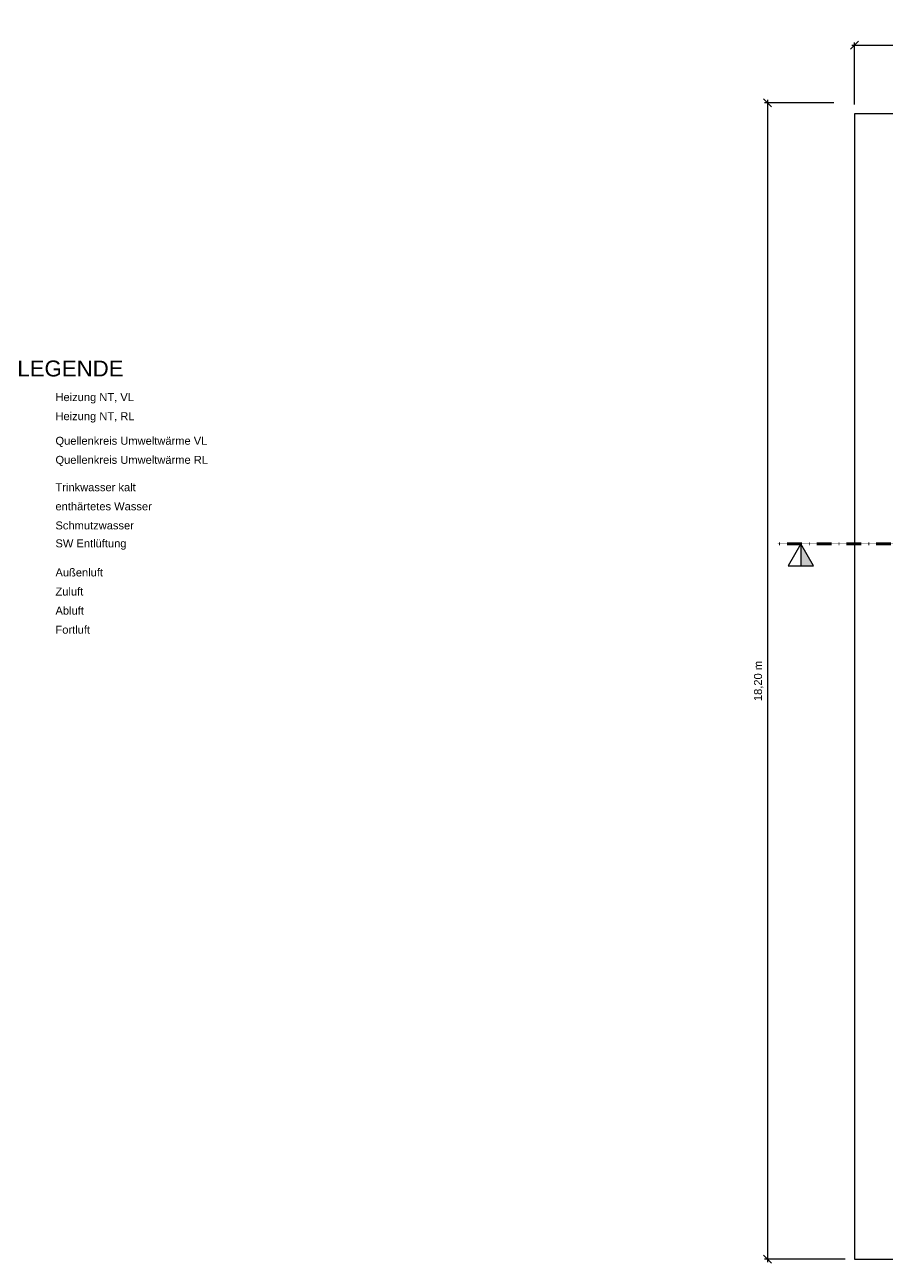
# Model space of a CAD drawing. Header units: millimetres. Extents: x -13200 to 29687, y -53917 to 38791.
# Tile 2 of 5: x -13200 to 306, y -21584 to -2120. Entities that reach past the tile are written whole.
import ezdxf

# ---------------------------------------------------------------- set-up
doc = ezdxf.new("R2010")
doc.units = ezdxf.units.MM
doc.header["$LTSCALE"] = 0.2
doc.linetypes.add('Strichpunkt', pattern=[25.4, 12.7, -6.35, 0, -6.35])
doc.layers.get('0').update_dxf_attribs({"lineweight": 18})
for name, color, linetype, lineweight in [('TGA_A_TXT_Bemassung', 7, 'Continuous', 18), ('TGA_H_TXT_Beschriftung', 7, 'Continuous', 18), ('TGA_H_TXT_Beschriftung_Schnitte', 126, 'Continuous', 18)]:
    doc.layers.add(name, color=color, linetype=linetype, lineweight=lineweight)
doc.styles.add('Annotative', font='arial.ttf')
doc.styles.add('Arial', font='arial.ttf')
doc.styles.add('SBN-TXT', font='arial.ttf')
doc.dimstyles.new('Annotative', dxfattribs={"dimscale": 0, "dimtxt": 1.8, "dimasz": 1.8, "dimexe": 0.9, "dimexo": 3, "dimgap": 0.9, "dimtad": 1, "dimdec": 0, "dimdsep": 46, "dimtxsty": 'Annotative', "dimblk": 'OBLIQUE', "dimcen": 0, "dimdle": 0.9, "dimclrd": 256, "dimclre": 256, "dimclrt": 256, "dimadec": 0, "dimazin": 0, "dimtfac": 1, "dimtdec": 0, "dimtofl": 0, "dimtmove": 0, "dimatfit": 3, "dimldrblk": 'OBLIQUE', "dimfxl": 3, "dimtolj": 1, "dimtzin": 0, "dimlwd": -1, "dimlwe": -1, "dimarcsym": 0})

# ---------------------------------------------------------------- blocks, each defined once
blk = doc.blocks.new('01.DIV_Pfeil Schnitt')
at = {"linetype": 'Continuous'}
blk.add_hatch(color=256, dxfattribs=at).paths.add_polyline_path([(0, 0), (0, -6.93), (4, -6.93)])
for p, q in [((0, 0), (-4, -6.93)), ((4, -6.93), (0, 0)), ((0, 0), (0, -6.93)), ((-4, -6.93), (4, -6.93))]:
    blk.add_line(p, q, dxfattribs=at)
blk = doc.blocks.new('_Oblique')
at = {"color": 0, "linetype": 'ByBlock', "lineweight": -2}
blk.add_line((-0.5, -0.5), (0.5, 0.5), dxfattribs=at)
blk = doc.blocks.new('*D912')
at = {"layer": 'Defpoints', "color": 0, "transparency": 16777216}
for p in [(25580, -2442), (-160, -3522), (25580, -3522)]:
    blk.add_point(p, dxfattribs=at)
at = {"layer": 'TGA_A_TXT_Bemassung', "transparency": 16777216}
for p, q in [((-205, -2442), (25625, -2442)), ((-160, -3372), (-160, -2397)), ((25580, -3372), (25580, -2397))]:
    blk.add_line(p, q, dxfattribs=at)
at = {"layer": 'TGA_A_TXT_Bemassung', "transparency": 16777216, "xscale": 125, "yscale": 125, "zscale": 125, "rotation": 180}
blk.add_blockref('_Oblique', (-160, -2442), dxfattribs=at)
at = {"layer": 'TGA_A_TXT_Bemassung', "transparency": 16777216, "xscale": 125, "yscale": 125, "zscale": 125}
blk.add_blockref('_Oblique', (25580, -2442), dxfattribs=at)
at = {"layer": 'TGA_A_TXT_Bemassung', "transparency": 16777216, "insert": (12710, -2304), "char_height": 125, "attachment_point": 5, "style": 'Annotative'}
blk.add_mtext('\\A1;25,74 m', dxfattribs=at)
blk = doc.blocks.new('*D913')
at = {"layer": 'Defpoints', "color": 0, "transparency": 16777216}
for p in [(-337, -3345), (-1528, -21522), (-160, -21522)]:
    blk.add_point(p, dxfattribs=at)
at = {"layer": 'TGA_A_TXT_Bemassung', "transparency": 16777216}
for p, q in [((-1528, -3300), (-1528, -21567)), ((-487, -3345), (-1573, -3345)), ((-310, -21522), (-1573, -21522))]:
    blk.add_line(p, q, dxfattribs=at)
at = {"layer": 'TGA_A_TXT_Bemassung', "transparency": 16777216, "xscale": 125, "yscale": 125, "zscale": 125}
for p, rotation in [((-1528, -3345), 90), ((-1528, -21522), 270)]:
    blk.add_blockref('_Oblique', p, dxfattribs=dict(at, rotation=rotation))
at = {"layer": 'TGA_A_TXT_Bemassung', "transparency": 16777216, "insert": (-1666, -12434), "char_height": 125, "attachment_point": 5, "rotation": 90, "style": 'Annotative'}
blk.add_mtext('\\A1;18,20 m', dxfattribs=at)

msp = doc.modelspace()

# ---------------------------------------------------------------- linework, layer by layer
msp.add_lwpolyline([(-160, -21522), (25580, -21522), (25580, -3522), (-160, -3522)], close=True)
at = {"layer": 'TGA_H_TXT_Beschriftung_Schnitte', "linetype": 'Strichpunkt', "lineweight": 50}
msp.add_line((-1366.8, -10278.1), (870.7, -10278.1), dxfattribs=at)

# ---------------------------------------------------------------- block references
at = {"layer": 'TGA_H_TXT_Beschriftung_Schnitte', "xscale": 50, "yscale": 50, "zscale": 50}
msp.add_blockref('01.DIV_Pfeil Schnitt', (-1003.2, -10278.1), dxfattribs=at)

# ---------------------------------------------------------------- texts
at = {"layer": 'TGA_H_TXT_Beschriftung'}
for s, insert, char_height, attachment_point, style in [('LEGENDE', (-12482.1, -7523.8), 250, 5, 'SBN-TXT'), ('Heizung NT, VL', (-12717.3, -7990.5), 125, 4, 'Arial'), ('Heizung NT, RL', (-12717.3, -8290.5), 125, 4, 'Arial'), ('Quellenkreis Umweltwärme VL', (-12717.3, -8675), 125, 4, 'Arial'), ('Quellenkreis Umweltwärme RL', (-12717.3, -8975), 125, 4, 'Arial'), ('Trinkwasser kalt', (-12717.3, -9389.3), 125, 4, 'Arial'), ('enthärtetes Wasser', (-12717.3, -9689.3), 125, 4, 'Arial'), ('Schmutzwasser', (-12717.3, -9989.3), 125, 4, 'Arial'), ('SW Entlüftung', (-12717.3, -10289.3), 125, 4, 'Arial'), ('Außenluft', (-12717.3, -10728.3), 125, 4, 'Arial'), ('Zuluft', (-12717.3, -11028.3), 125, 4, 'Arial'), ('Abluft', (-12717.3, -11328.3), 125, 4, 'Arial'), ('Fortluft', (-12717.3, -11628.3), 125, 4, 'Arial')]:
    msp.add_mtext(s, dxfattribs=dict(at, insert=insert, char_height=char_height, attachment_point=attachment_point, style=style))

# ---------------------------------------------------------------- dimensions: what is measured, and where the dimension line sits
at = {"layer": 'TGA_A_TXT_Bemassung'}
dim = msp.add_linear_dim(base=(25580, -2442), p1=(-160, -3522), p2=(25580, -3522), text='25,74 m', dimstyle='Annotative', override={"dimtxt": 2.5, "dimasz": 2.5, "dimgap": 1.25}, dxfattribs=at)
dim.commit()
dim.dimension.update_dxf_attribs({"geometry": '*D912', "text_midpoint": (12710, -2304.4)})
dim = msp.add_linear_dim(base=(-1528.1, -21522), p1=(-336.9, -3345.1), p2=(-160, -21522), angle=90, text='18,20 m', dimstyle='Annotative', override={"dimtxt": 2.5, "dimasz": 2.5, "dimgap": 1.25}, dxfattribs=at)
dim.commit()
dim.dimension.update_dxf_attribs({"geometry": '*D913', "text_midpoint": (-1665.7, -12433.5)})

doc.saveas('drawing.dxf')
